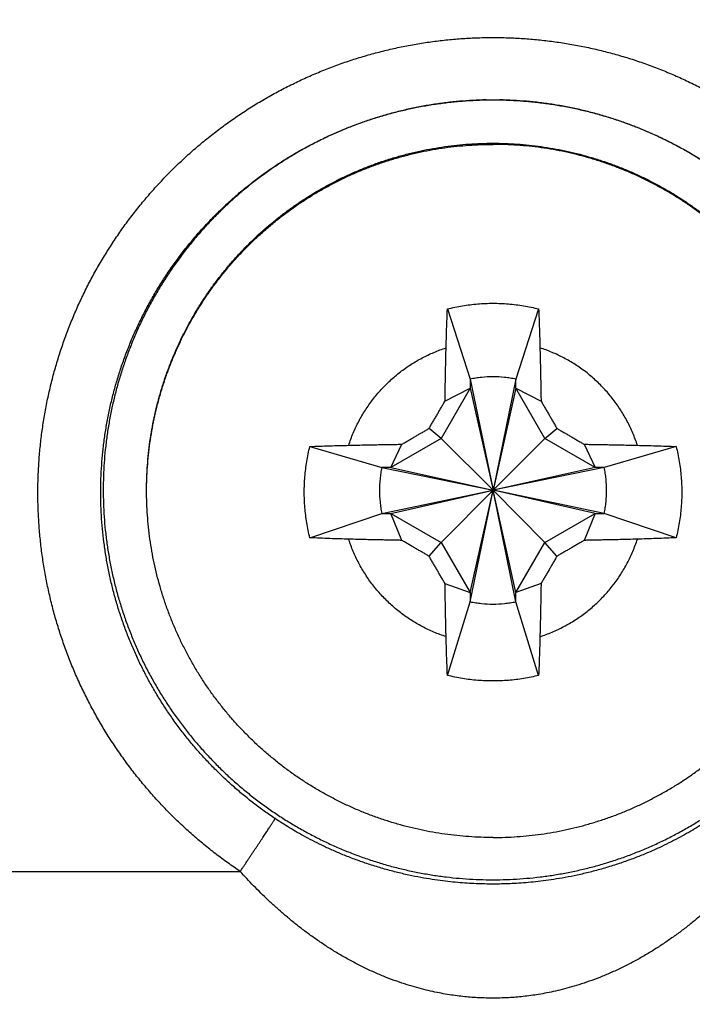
# Model space of a CAD drawing. Header units: inches. Extents: x 0 to 22, y 0 to 17.
# Tile 28 of 85: x 10.771 to 10.985, y 5.298 to 5.611. Entities that reach past the tile are written whole.
import ezdxf

# ---------------------------------------------------------------- set-up
doc = ezdxf.new("R2010")
doc.units = ezdxf.units.IN
doc.header["$LTSCALE"] = 1.21
doc.header["$MEASUREMENT"] = 0
doc.layers.get('0').update_dxf_attribs({"linetype": 'CONTINUOUS'})
doc.layers.add('DIMENSIONS', color=7, linetype='CONTINUOUS')
doc.styles.get("Standard").update_dxf_attribs({"font": 'txt', "width": 0.8})
doc.dimstyles.new('DIMSTYLE_2', dxfattribs={"dimtxt": 0.125, "dimasz": 0.18, "dimexe": 0.18, "dimexo": 0.0625, "dimgap": 0.09, "dimtad": 0, "dimtih": 1, "dimtoh": 1, "dimdec": 3, "dimzin": 4, "dimdsep": 46, "dimtxsty": 'STANDARD', "dimblk": '_FILLED', "dimblk1": '_FILLED', "dimblk2": '_FILLED', "dimcen": 0.09, "dimadec": 0, "dimazin": 0, "dimtp": 0.01, "dimtm": 0.01, "dimtfac": 1, "dimtdec": 3, "dimtofl": 0, "dimtmove": 0, "dimatfit": 3, "dimldrblk": '_FILLED', "dimfxl": 1, "dimtolj": 1, "dimtzin": 4, "dimarcsym": 0})

# ---------------------------------------------------------------- blocks, each defined once
blk = doc.blocks.new('_FILLED')
at = {"color": 0, "linetype": 'BYBLOCK'}
blk.add_solid([(0, 0), (-1, 0.1736), (-1, -0.1736)], dxfattribs=at)
blk = doc.blocks.new('*D11')
at = {"layer": 'DIMENSIONS', "color": 2, "linetype": 'CONTINUOUS'}
for p, q in [((8.7906, 5.86509), (8.7906, 4.15758)), ((12.92682, 4.97008), (12.92682, 4.15758)), ((8.7906, 4.28258), (10.21942, 4.28258)), ((12.92682, 4.28258), (11.76942, 4.28258))]:
    blk.add_line(p, q, dxfattribs=at)
at = {"layer": 'DIMENSIONS', "color": 2, "linetype": 'CONTINUOUS', "xscale": 0.18, "yscale": 0.18, "zscale": 0.18, "rotation": 180}
blk.add_blockref('_FILLED', (8.7906, 4.28258), dxfattribs=at)
at = {"layer": 'DIMENSIONS', "color": 2, "linetype": 'CONTINUOUS', "xscale": 0.18, "yscale": 0.18, "zscale": 0.18}
blk.add_blockref('_FILLED', (12.92682, 4.28258), dxfattribs=at)
at = {"layer": 'DIMENSIONS', "color": 2, "linetype": 'CONTINUOUS', "width": 0.8}
for s, p in [('[', (10.90692, 4.22008)), (']', (11.60692, 4.22008)), ('4.136', (10.28192, 4.22008)), ('105.06', (11.00692, 4.22008))]:
    blk.add_text(s, height=0.125, dxfattribs=at).set_placement(p)

msp = doc.modelspace()

# ---------------------------------------------------------------- linework, layer by layer
at = {"color": 7, "linetype": 'CONTINUOUS'}
for p, q in [((10.90731, 5.51908), (10.91454, 5.49672)), ((10.93634, 5.51908), (10.92911, 5.49672)), ((10.91454, 5.49672), (10.92182, 5.46146)), ((10.91454, 5.49672), (10.91454, 5.49381)), ((10.92911, 5.49672), (10.92182, 5.46146)), ((10.92911, 5.49381), (10.92911, 5.49672)), ((10.91454, 5.49381), (10.90531, 5.47783)), ((10.90654, 5.48974), (10.91454, 5.49381)), ((10.91454, 5.49381), (10.92182, 5.46146)), ((10.92911, 5.49381), (10.92182, 5.46146)), ((10.92911, 5.49381), (10.9371, 5.48974)), ((10.93833, 5.47783), (10.92911, 5.49381)), ((10.90531, 5.47783), (10.90149, 5.48106)), ((10.93833, 5.47783), (10.94216, 5.48106)), ((10.90531, 5.47783), (10.88934, 5.46861)), ((10.90531, 5.47783), (10.92182, 5.46146)), ((10.93833, 5.47783), (10.92182, 5.46146)), ((10.95431, 5.46861), (10.93833, 5.47783)), ((10.86354, 5.47531), (10.88642, 5.46861)), ((10.88934, 5.46861), (10.89282, 5.47601)), ((10.95083, 5.47601), (10.95431, 5.46861)), ((10.98011, 5.47531), (10.95722, 5.46861)), ((10.88934, 5.46861), (10.88642, 5.46861)), ((10.88642, 5.46861), (10.92182, 5.46146)), ((10.88934, 5.46861), (10.92182, 5.46146)), ((10.95431, 5.46861), (10.92182, 5.46146)), ((10.95722, 5.46861), (10.92182, 5.46146)), ((10.95722, 5.46861), (10.95431, 5.46861)), ((10.88642, 5.45404), (10.92182, 5.46146)), ((10.88934, 5.45404), (10.92182, 5.46146)), ((10.90531, 5.44482), (10.92182, 5.46146)), ((10.91454, 5.42593), (10.92182, 5.46146)), ((10.91454, 5.42884), (10.92182, 5.46146)), ((10.95722, 5.45404), (10.92182, 5.46146)), ((10.95431, 5.45404), (10.92182, 5.46146)), ((10.93833, 5.44482), (10.92182, 5.46146)), ((10.92911, 5.42884), (10.92182, 5.46146)), ((10.92911, 5.42593), (10.92182, 5.46146)), ((10.86354, 5.44627), (10.88642, 5.45404)), ((10.88642, 5.45404), (10.88934, 5.45404)), ((10.88934, 5.45404), (10.90531, 5.44482)), ((10.89282, 5.44545), (10.88934, 5.45404)), ((10.93833, 5.44482), (10.95431, 5.45404)), ((10.95431, 5.45404), (10.95083, 5.44545)), ((10.95431, 5.45404), (10.95722, 5.45404)), ((10.98011, 5.44627), (10.95722, 5.45404)), ((10.90149, 5.44039), (10.90531, 5.44482)), ((10.90531, 5.44482), (10.91454, 5.42884)), ((10.92911, 5.42884), (10.93833, 5.44482)), ((10.94216, 5.44039), (10.93833, 5.44482)), ((10.90654, 5.43173), (10.91454, 5.42884)), ((10.9371, 5.43173), (10.92911, 5.42884)), ((10.91454, 5.42884), (10.91454, 5.42593)), ((10.92911, 5.42593), (10.92911, 5.42884)), ((10.90731, 5.4025), (10.91454, 5.42593)), ((10.93634, 5.4025), (10.92911, 5.42593))]:
    msp.add_line(p, q, dxfattribs=at)
at = {"color": 9, "linetype": 'CONTINUOUS'}
msp.add_line((9.74638, 5.34014), (10.84139, 5.34014), dxfattribs=at)
for points, knots in [([(10.84139, 5.34014), (10.84006, 5.34103), (10.83743, 5.34284), (10.83358, 5.3457), (10.82982, 5.34869), (10.82616, 5.3518), (10.82261, 5.35503), (10.81917, 5.35838), (10.81584, 5.36184), (10.81262, 5.3654), (10.80953, 5.36908), (10.80655, 5.37285), (10.80371, 5.37672), (10.801, 5.38068), (10.79841, 5.38473), (10.79597, 5.38886), (10.79366, 5.39307), (10.79149, 5.39736), (10.78947, 5.40171), (10.78759, 5.40613), (10.78586, 5.41061), (10.78428, 5.41514), (10.78285, 5.41973), (10.78157, 5.42436), (10.78045, 5.42903), (10.77948, 5.43373), (10.77867, 5.43846), (10.77801, 5.44322), (10.77752, 5.448), (10.77718, 5.45279), (10.777, 5.45758), (10.77698, 5.46239), (10.77712, 5.46719), (10.77742, 5.47198), (10.77788, 5.47676), (10.77849, 5.48152), (10.77927, 5.48626), (10.7802, 5.49097), (10.78128, 5.49565), (10.78252, 5.50029), (10.78392, 5.50489), (10.78546, 5.50943), (10.78716, 5.51393), (10.789, 5.51836), (10.79099, 5.52273), (10.79312, 5.52703), (10.79539, 5.53126), (10.79781, 5.53541), (10.80036, 5.53948), (10.80304, 5.54347), (10.80585, 5.54736), (10.80879, 5.55116), (10.81186, 5.55485), (10.81504, 5.55845), (10.81835, 5.56193), (10.82176, 5.56531), (10.82529, 5.56856), (10.82892, 5.5717), (10.83266, 5.57472), (10.83649, 5.57762), (10.84042, 5.58038), (10.84444, 5.58301), (10.84854, 5.58551), (10.85272, 5.58787), (10.85698, 5.59009), (10.86131, 5.59217), (10.8657, 5.5941), (10.87016, 5.59589), (10.87467, 5.59753), (10.87924, 5.59902), (10.88385, 5.60035), (10.88851, 5.60153), (10.8932, 5.60256), (10.89792, 5.60343), (10.90267, 5.60414), (10.90744, 5.6047), (10.91222, 5.6051), (10.91702, 5.60534), (10.92182, 5.60542), (10.92662, 5.60534), (10.93142, 5.6051), (10.93621, 5.6047), (10.94098, 5.60414), (10.94573, 5.60343), (10.95045, 5.60256), (10.95514, 5.60153), (10.95979, 5.60035), (10.96441, 5.59902), (10.96897, 5.59753), (10.97349, 5.59589), (10.97794, 5.5941), (10.98234, 5.59217), (10.98667, 5.59009), (10.99093, 5.58787), (10.99511, 5.58551), (10.99921, 5.58301), (11.00189, 5.58126), (11.00321, 5.58036)], [0, 0, 0, 0, 0.0105, 0.021013, 0.031536, 0.042063, 0.052593, 0.063121, 0.073646, 0.084171, 0.094698, 0.105225, 0.115752, 0.126279, 0.136805, 0.147332, 0.157859, 0.168385, 0.178912, 0.189439, 0.199965, 0.210492, 0.221018, 0.231545, 0.242072, 0.252598, 0.263125, 0.273651, 0.284178, 0.294705, 0.305231, 0.315758, 0.326284, 0.336811, 0.347337, 0.357864, 0.36839, 0.378917, 0.389444, 0.39997, 0.410497, 0.421023, 0.43155, 0.442077, 0.452603, 0.46313, 0.473657, 0.484183, 0.49471, 0.505237, 0.515763, 0.52629, 0.536817, 0.547343, 0.55787, 0.568397, 0.578924, 0.589451, 0.599977, 0.610504, 0.621031, 0.631558, 0.642085, 0.652612, 0.663138, 0.673665, 0.684192, 0.694719, 0.705246, 0.715773, 0.7263, 0.736827, 0.747354, 0.757881, 0.768408, 0.778935, 0.789462, 0.799989, 0.810515, 0.821042, 0.831569, 0.842096, 0.852623, 0.86315, 0.873677, 0.884204, 0.894731, 0.905258, 0.915785, 0.926312, 0.936839, 0.947366, 0.957893, 0.968419, 0.978946, 0.989473, 1, 1, 1, 1]), ([(10.87589, 5.47569), (10.8761, 5.47635), (10.87655, 5.47765), (10.87732, 5.47957), (10.87816, 5.48146), (10.87909, 5.48331), (10.8801, 5.48512), (10.88118, 5.48688), (10.88233, 5.4886), (10.88356, 5.49026), (10.88486, 5.49188), (10.88623, 5.49343), (10.88766, 5.49492), (10.88915, 5.49636), (10.89071, 5.49772), (10.89232, 5.49902), (10.89398, 5.50025), (10.8957, 5.5014), (10.89746, 5.50249), (10.89927, 5.50349), (10.90112, 5.50442), (10.90301, 5.50526), (10.90493, 5.50603), (10.90624, 5.50648), (10.90689, 5.50669)], [0, 0, 0, 0, 0.045454, 0.090908, 0.136362, 0.181816, 0.22727, 0.272724, 0.318178, 0.363633, 0.409087, 0.454541, 0.499996, 0.54545, 0.590905, 0.63636, 0.681815, 0.727269, 0.772724, 0.818179, 0.863634, 0.90909, 0.954545, 1, 1, 1, 1]), ([(10.96776, 5.47569), (10.96755, 5.47635), (10.96709, 5.47765), (10.96633, 5.47957), (10.96548, 5.48146), (10.96455, 5.48331), (10.96355, 5.48512), (10.96247, 5.48688), (10.96131, 5.4886), (10.96008, 5.49026), (10.95879, 5.49188), (10.95742, 5.49343), (10.95599, 5.49492), (10.95449, 5.49636), (10.95294, 5.49772), (10.95133, 5.49902), (10.94966, 5.50025), (10.94795, 5.5014), (10.94618, 5.50249), (10.94437, 5.50349), (10.94252, 5.50442), (10.94064, 5.50526), (10.93871, 5.50603), (10.93741, 5.50648), (10.93675, 5.50669)], [0, 0, 0, 0, 0.045454, 0.090908, 0.136362, 0.181816, 0.22727, 0.272724, 0.318178, 0.363633, 0.409087, 0.454541, 0.499996, 0.54545, 0.590905, 0.63636, 0.681815, 0.727269, 0.772724, 0.818179, 0.863634, 0.90909, 0.954545, 1, 1, 1, 1]), ([(10.85249, 5.35694), (10.85132, 5.35773), (10.849, 5.35933), (10.84561, 5.36185), (10.84231, 5.36449), (10.8391, 5.36724), (10.83598, 5.37009), (10.83296, 5.37305), (10.83004, 5.37611), (10.82723, 5.37926), (10.82452, 5.38251), (10.82193, 5.38585), (10.81945, 5.38927), (10.81709, 5.39278), (10.81485, 5.39637), (10.81273, 5.40002), (10.81074, 5.40375), (10.80887, 5.40754), (10.80714, 5.4114), (10.80553, 5.41531), (10.80406, 5.41927), (10.80272, 5.42328), (10.80152, 5.42734), (10.80046, 5.43143), (10.79954, 5.43555), (10.79876, 5.43971), (10.79812, 5.44388), (10.79762, 5.44808), (10.79726, 5.45229), (10.79704, 5.45652), (10.797, 5.45933), (10.797, 5.46074)], [0, 0, 0, 0, 0.034483, 0.068967, 0.10345, 0.137933, 0.172416, 0.206899, 0.241382, 0.275865, 0.310348, 0.344831, 0.379314, 0.413797, 0.448279, 0.482762, 0.517245, 0.551728, 0.58621, 0.620693, 0.655175, 0.689658, 0.72414, 0.758623, 0.793106, 0.827588, 0.86207, 0.896553, 0.931035, 0.965518, 1, 1, 1, 1]), ([(10.90689, 5.41482), (10.90624, 5.41504), (10.90493, 5.41549), (10.90301, 5.41626), (10.90112, 5.4171), (10.89927, 5.41803), (10.89746, 5.41903), (10.8957, 5.42012), (10.89398, 5.42127), (10.89232, 5.4225), (10.89071, 5.4238), (10.88915, 5.42516), (10.88766, 5.4266), (10.88623, 5.42809), (10.88486, 5.42964), (10.88356, 5.43125), (10.88233, 5.43292), (10.88118, 5.43464), (10.8801, 5.4364), (10.87909, 5.43821), (10.87816, 5.44006), (10.87732, 5.44195), (10.87655, 5.44387), (10.8761, 5.44517), (10.87589, 5.44583)], [0, 0, 0, 0, 0.045455, 0.09091, 0.136366, 0.181821, 0.227276, 0.272731, 0.318185, 0.36364, 0.409095, 0.45455, 0.500004, 0.545459, 0.590913, 0.636367, 0.681822, 0.727276, 0.77273, 0.818184, 0.863638, 0.909092, 0.954546, 1, 1, 1, 1]), ([(10.93675, 5.41482), (10.93741, 5.41504), (10.93871, 5.41549), (10.94064, 5.41626), (10.94252, 5.4171), (10.94437, 5.41803), (10.94618, 5.41903), (10.94795, 5.42012), (10.94966, 5.42127), (10.95133, 5.4225), (10.95294, 5.4238), (10.95449, 5.42516), (10.95599, 5.4266), (10.95742, 5.42809), (10.95879, 5.42964), (10.96008, 5.43125), (10.96131, 5.43292), (10.96247, 5.43464), (10.96355, 5.4364), (10.96455, 5.43821), (10.96548, 5.44006), (10.96633, 5.44195), (10.96709, 5.44387), (10.96755, 5.44517), (10.96776, 5.44583)], [0, 0, 0, 0, 0.045455, 0.09091, 0.136366, 0.181821, 0.227276, 0.272731, 0.318185, 0.36364, 0.409095, 0.45455, 0.500004, 0.545459, 0.590913, 0.636367, 0.681822, 0.727276, 0.77273, 0.818184, 0.863638, 0.909092, 0.954546, 1, 1, 1, 1]), ([(10.84139, 5.34014), (10.84158, 5.34044), (10.84198, 5.34103), (10.84258, 5.34193), (10.84317, 5.34281), (10.84376, 5.3437), (10.84434, 5.34457), (10.84491, 5.34542), (10.84547, 5.34627), (10.84602, 5.34709), (10.84656, 5.3479), (10.84708, 5.34869), (10.84758, 5.34945), (10.84807, 5.35018), (10.84854, 5.35089), (10.84898, 5.35156), (10.84941, 5.3522), (10.84981, 5.35281), (10.85019, 5.35338), (10.85054, 5.35392), (10.85086, 5.35441), (10.85116, 5.35486), (10.85143, 5.35527), (10.85167, 5.35564), (10.85188, 5.35596), (10.85206, 5.35624), (10.85221, 5.35647), (10.85232, 5.35666), (10.85241, 5.3568), (10.85246, 5.35689), (10.85249, 5.35693), (10.85249, 5.35694)], [0, 0, 0, 0, 0.053457, 0.10678, 0.159814, 0.212406, 0.264402, 0.315654, 0.366011, 0.415329, 0.463463, 0.510275, 0.555629, 0.599393, 0.64144, 0.681648, 0.719901, 0.756087, 0.790102, 0.821845, 0.851226, 0.878159, 0.902565, 0.924373, 0.943521, 0.959953, 0.973621, 0.984486, 0.992516, 0.997691, 1, 1, 1, 1]), ([(10.99115, 5.35694), (10.99042, 5.35646), (10.98892, 5.35547), (10.98657, 5.35401), (10.98406, 5.35254), (10.98138, 5.35105), (10.97852, 5.34954), (10.97545, 5.34804), (10.97216, 5.34654), (10.96864, 5.34507), (10.96489, 5.34364), (10.96094, 5.34228), (10.95686, 5.34103), (10.95274, 5.33992), (10.94871, 5.33898), (10.94487, 5.33821), (10.94125, 5.3376), (10.93784, 5.33713), (10.93462, 5.33676), (10.93157, 5.3365), (10.92866, 5.33631), (10.92588, 5.33619), (10.92317, 5.33613), (10.92049, 5.33613), (10.91778, 5.33619), (10.91498, 5.33631), (10.91206, 5.3365), (10.909, 5.33677), (10.90579, 5.33713), (10.90239, 5.33761), (10.89877, 5.33821), (10.89493, 5.33898), (10.8909, 5.33992), (10.88679, 5.34103), (10.8827, 5.34228), (10.87876, 5.34364), (10.87501, 5.34507), (10.87149, 5.34654), (10.8682, 5.34804), (10.86513, 5.34954), (10.86226, 5.35105), (10.85958, 5.35254), (10.85708, 5.35401), (10.85473, 5.35547), (10.85322, 5.35646), (10.85249, 5.35694)], [0, 0, 0, 0, 0.017934, 0.036733, 0.056494, 0.077318, 0.099309, 0.122569, 0.147169, 0.173148, 0.200497, 0.229026, 0.2584, 0.287742, 0.316099, 0.342903, 0.367813, 0.39108, 0.413082, 0.433953, 0.453731, 0.472585, 0.490883, 0.509013, 0.527359, 0.546295, 0.566155, 0.587059, 0.609042, 0.632274, 0.657159, 0.683937, 0.712267, 0.741598, 0.77097, 0.799497, 0.826845, 0.852826, 0.877432, 0.900698, 0.922694, 0.943519, 0.963278, 0.982073, 1, 1, 1, 1]), ([(11.00226, 5.34014), (11.00157, 5.33937), (11.00017, 5.33784), (10.99799, 5.33555), (10.99571, 5.33326), (10.99334, 5.33097), (10.99086, 5.32868), (10.98827, 5.32641), (10.98558, 5.32417), (10.98277, 5.32195), (10.97985, 5.31976), (10.97681, 5.31763), (10.97365, 5.31556), (10.97038, 5.31357), (10.96702, 5.31168), (10.9636, 5.3099), (10.96014, 5.30827), (10.9567, 5.30679), (10.95331, 5.30549), (10.95003, 5.30436), (10.94688, 5.3034), (10.94389, 5.30259), (10.94104, 5.30192), (10.93833, 5.30137), (10.93574, 5.30093), (10.93326, 5.30058), (10.93086, 5.3003), (10.92854, 5.30009), (10.92627, 5.29995), (10.92404, 5.29987), (10.92182, 5.29984), (10.91961, 5.29987), (10.91737, 5.29995), (10.9151, 5.30009), (10.91278, 5.3003), (10.91038, 5.30058), (10.9079, 5.30093), (10.90531, 5.30137), (10.9026, 5.30192), (10.89976, 5.30259), (10.89676, 5.3034), (10.89362, 5.30436), (10.89033, 5.30549), (10.88695, 5.30679), (10.88351, 5.30827), (10.88005, 5.3099), (10.87663, 5.31167), (10.87327, 5.31357), (10.87, 5.31556), (10.86684, 5.31763), (10.8638, 5.31976), (10.86088, 5.32194), (10.85807, 5.32416), (10.85538, 5.32641), (10.85279, 5.32868), (10.85031, 5.33097), (10.84794, 5.33326), (10.84566, 5.33555), (10.84348, 5.33784), (10.84207, 5.33937), (10.84139, 5.34014)], [0, 0, 0, 0, 0.016643, 0.03368, 0.051101, 0.0689, 0.087072, 0.105618, 0.12454, 0.143836, 0.163505, 0.183543, 0.203939, 0.224607, 0.245438, 0.266311, 0.287006, 0.307276, 0.326898, 0.345682, 0.363441, 0.380133, 0.395862, 0.410736, 0.424863, 0.438351, 0.451309, 0.463848, 0.476071, 0.488084, 0.499993, 0.511905, 0.523926, 0.53616, 0.548708, 0.561674, 0.575168, 0.589296, 0.604163, 0.619881, 0.636567, 0.654327, 0.673107, 0.692721, 0.712981, 0.733667, 0.754533, 0.775361, 0.796027, 0.816424, 0.836464, 0.856135, 0.875433, 0.894355, 0.912901, 0.931075, 0.948875, 0.966301, 0.983345, 1, 1, 1, 1])]:
    msp.add_open_spline(points, degree=3, knots=knots, dxfattribs=at)
at = {"color": 7, "linetype": 'CONTINUOUS'}
for points, knots in [([(10.797, 5.46074), (10.797, 5.46218), (10.79705, 5.46505), (10.79727, 5.46936), (10.79764, 5.47365), (10.79816, 5.47793), (10.79883, 5.48219), (10.79964, 5.48642), (10.8006, 5.49062), (10.8017, 5.49479), (10.80295, 5.49891), (10.80434, 5.50299), (10.80587, 5.50702), (10.80753, 5.511), (10.80934, 5.51491), (10.81127, 5.51876), (10.81334, 5.52254), (10.81554, 5.52625), (10.81786, 5.52988), (10.82031, 5.53343), (10.82288, 5.53689), (10.82557, 5.54026), (10.82837, 5.54353), (10.83128, 5.54671), (10.8343, 5.54978), (10.83743, 5.55275), (10.84066, 5.55561), (10.84398, 5.55835), (10.84739, 5.56098), (10.8509, 5.56349), (10.85449, 5.56588), (10.85816, 5.56814), (10.8619, 5.57027), (10.86572, 5.57227), (10.8696, 5.57414), (10.87355, 5.57588), (10.87755, 5.57748), (10.88161, 5.57893), (10.88571, 5.58025), (10.88986, 5.58143), (10.89404, 5.58246), (10.89826, 5.58335), (10.9025, 5.58409), (10.90677, 5.58468), (10.91106, 5.58512), (10.91536, 5.58542), (10.91967, 5.58557), (10.92398, 5.58557), (10.92829, 5.58542), (10.93259, 5.58512), (10.93687, 5.58468), (10.94114, 5.58409), (10.94539, 5.58335), (10.9496, 5.58246), (10.95379, 5.58143), (10.95794, 5.58025), (10.96204, 5.57893), (10.9661, 5.57748), (10.9701, 5.57588), (10.97404, 5.57414), (10.97793, 5.57227), (10.98174, 5.57027), (10.98549, 5.56814), (10.98916, 5.56588), (10.99275, 5.56349), (10.99625, 5.56098), (10.99967, 5.55835), (11.00299, 5.55561), (11.00622, 5.55275), (11.00934, 5.54978), (11.01236, 5.54671), (11.01528, 5.54353), (11.01808, 5.54026), (11.02076, 5.53689), (11.02333, 5.53343), (11.02578, 5.52988), (11.02811, 5.52625), (11.03031, 5.52254), (11.03237, 5.51876), (11.03431, 5.51491), (11.03611, 5.511), (11.03778, 5.50702), (11.03931, 5.50299), (11.0407, 5.49891), (11.04194, 5.49479), (11.04305, 5.49062), (11.04401, 5.48642), (11.04482, 5.48219), (11.04549, 5.47793), (11.04601, 5.47365), (11.04638, 5.46936), (11.0466, 5.46505), (11.04665, 5.46218), (11.04665, 5.46074)], [0, 0, 0, 0, 0.010989, 0.021978, 0.032966, 0.043955, 0.054944, 0.065933, 0.076922, 0.08791, 0.098899, 0.109888, 0.120877, 0.131866, 0.142855, 0.153844, 0.164833, 0.175821, 0.18681, 0.197799, 0.208788, 0.219777, 0.230766, 0.241755, 0.252744, 0.263733, 0.274722, 0.285711, 0.2967, 0.307689, 0.318679, 0.329668, 0.340657, 0.351646, 0.362635, 0.373624, 0.384613, 0.395603, 0.406592, 0.417581, 0.42857, 0.439559, 0.450549, 0.461538, 0.472527, 0.483516, 0.494505, 0.505495, 0.516484, 0.527473, 0.538462, 0.549451, 0.560441, 0.57143, 0.582419, 0.593408, 0.604397, 0.615387, 0.626376, 0.637365, 0.648354, 0.659343, 0.670332, 0.681321, 0.692311, 0.7033, 0.714289, 0.725278, 0.736267, 0.747256, 0.758245, 0.769234, 0.780223, 0.791212, 0.802201, 0.81319, 0.824179, 0.835167, 0.846156, 0.857145, 0.868134, 0.879123, 0.890112, 0.901101, 0.91209, 0.923078, 0.934067, 0.945056, 0.956045, 0.967034, 0.978022, 0.989011, 1, 1, 1, 1]), ([(10.91968, 5.58555), (10.91825, 5.58552), (10.9154, 5.58542), (10.91113, 5.58513), (10.90687, 5.58468), (10.90263, 5.5841), (10.89841, 5.58336), (10.89422, 5.58248), (10.89006, 5.58145), (10.88594, 5.58029), (10.88186, 5.57898), (10.87783, 5.57753), (10.87385, 5.57594), (10.86993, 5.57422), (10.86607, 5.57236), (10.86228, 5.57037), (10.85856, 5.56825), (10.85491, 5.566), (10.85135, 5.56363), (10.84786, 5.56114), (10.84447, 5.55852), (10.84117, 5.5558), (10.83796, 5.55296), (10.83486, 5.55001), (10.83185, 5.54695), (10.82896, 5.5438), (10.82617, 5.54054), (10.8235, 5.53719), (10.82095, 5.53376), (10.81852, 5.53023), (10.81621, 5.52662), (10.81402, 5.52294), (10.81197, 5.51918), (10.81004, 5.51536), (10.80825, 5.51147), (10.8066, 5.50752), (10.80508, 5.50351), (10.8037, 5.49946), (10.80246, 5.49536), (10.80136, 5.49122), (10.80041, 5.48704), (10.7996, 5.48284), (10.79894, 5.47861), (10.79842, 5.47435), (10.79805, 5.47009), (10.79783, 5.46581), (10.79778, 5.46296), (10.79778, 5.46153)], [0, 0, 0, 0, 0.022204, 0.044427, 0.066653, 0.088872, 0.111097, 0.133322, 0.155541, 0.177767, 0.19999, 0.22221, 0.244436, 0.266656, 0.288879, 0.311105, 0.333324, 0.355549, 0.377774, 0.399992, 0.422218, 0.444442, 0.466661, 0.488887, 0.511108, 0.533329, 0.555555, 0.577774, 0.599998, 0.622223, 0.644441, 0.666666, 0.688889, 0.711108, 0.733334, 0.755555, 0.777776, 0.800002, 0.822221, 0.844444, 0.866669, 0.888887, 0.911112, 0.933335, 0.955554, 0.977779, 1, 1, 1, 1]), ([(11.04586, 5.46153), (11.04586, 5.46296), (11.04581, 5.46581), (11.04559, 5.47009), (11.04522, 5.47435), (11.04471, 5.47861), (11.04404, 5.48284), (11.04324, 5.48704), (11.04228, 5.49122), (11.04119, 5.49536), (11.03995, 5.49946), (11.03857, 5.50351), (11.03705, 5.50752), (11.03539, 5.51147), (11.0336, 5.51536), (11.03168, 5.51918), (11.02962, 5.52294), (11.02744, 5.52662), (11.02513, 5.53023), (11.02269, 5.53376), (11.02014, 5.53719), (11.01747, 5.54054), (11.01469, 5.5438), (11.01179, 5.54695), (11.00879, 5.55001), (11.00568, 5.55296), (11.00248, 5.5558), (10.99918, 5.55852), (10.99578, 5.56114), (10.9923, 5.56363), (10.98873, 5.566), (10.98509, 5.56825), (10.98137, 5.57037), (10.97757, 5.57236), (10.97371, 5.57422), (10.96979, 5.57594), (10.96582, 5.57753), (10.96179, 5.57898), (10.95771, 5.58029), (10.95359, 5.58145), (10.94943, 5.58248), (10.94524, 5.58336), (10.94102, 5.5841), (10.93678, 5.58468), (10.93252, 5.58513), (10.92825, 5.58542), (10.92539, 5.58552), (10.92397, 5.58555)], [0, 0, 0, 0, 0.022221, 0.044446, 0.066665, 0.088888, 0.111113, 0.133331, 0.155556, 0.177779, 0.199998, 0.222224, 0.244445, 0.266666, 0.288892, 0.311111, 0.333334, 0.355559, 0.377777, 0.400002, 0.422226, 0.444445, 0.466671, 0.488892, 0.511113, 0.533339, 0.555558, 0.577782, 0.600008, 0.622226, 0.644451, 0.666676, 0.688895, 0.711121, 0.733344, 0.755564, 0.77779, 0.80001, 0.822233, 0.844459, 0.866678, 0.888903, 0.911128, 0.933347, 0.955573, 0.977796, 1, 1, 1, 1]), ([(10.81159, 5.46153), (10.81159, 5.46281), (10.81163, 5.46538), (10.81183, 5.46922), (10.81217, 5.47305), (10.81264, 5.47687), (10.81324, 5.48067), (10.81397, 5.48445), (10.81484, 5.4882), (10.81584, 5.49192), (10.81696, 5.4956), (10.81821, 5.49924), (10.81959, 5.50283), (10.8211, 5.50637), (10.82272, 5.50986), (10.82447, 5.51329), (10.82634, 5.51666), (10.82832, 5.51996), (10.83041, 5.52318), (10.83262, 5.52634), (10.83494, 5.52941), (10.83736, 5.5324), (10.83988, 5.5353), (10.84251, 5.53812), (10.84523, 5.54084), (10.84805, 5.54346), (10.85095, 5.54599), (10.85394, 5.54841), (10.85701, 5.55073), (10.86017, 5.55293), (10.86339, 5.55503), (10.86669, 5.55701), (10.87006, 5.55888), (10.87349, 5.56063), (10.87698, 5.56225), (10.88052, 5.56376), (10.88411, 5.56513), (10.88775, 5.56639), (10.89143, 5.56751), (10.89515, 5.56851), (10.8989, 5.56937), (10.90268, 5.57011), (10.90648, 5.57071), (10.9103, 5.57118), (10.91413, 5.57152), (10.91797, 5.57172), (10.92054, 5.57176), (10.92182, 5.57176)], [0, 0, 0, 0, 0.022222, 0.044444, 0.066665, 0.088887, 0.111109, 0.133331, 0.155553, 0.177775, 0.199996, 0.222218, 0.24444, 0.266662, 0.288884, 0.311106, 0.333328, 0.35555, 0.377772, 0.399994, 0.422216, 0.444438, 0.466661, 0.488883, 0.511105, 0.533327, 0.55555, 0.577772, 0.599994, 0.622217, 0.644439, 0.666661, 0.688884, 0.711106, 0.733329, 0.755551, 0.777774, 0.799996, 0.822219, 0.844442, 0.866664, 0.888887, 0.911109, 0.933332, 0.955555, 0.977777, 1, 1, 1, 1]), ([(10.92182, 5.57176), (10.92311, 5.57176), (10.92567, 5.57172), (10.92951, 5.57152), (10.93335, 5.57118), (10.93717, 5.57071), (10.94097, 5.57011), (10.94475, 5.56937), (10.9485, 5.56851), (10.95221, 5.56751), (10.95589, 5.56639), (10.95953, 5.56513), (10.96313, 5.56376), (10.96667, 5.56225), (10.97016, 5.56063), (10.97359, 5.55888), (10.97695, 5.55701), (10.98025, 5.55503), (10.98348, 5.55293), (10.98663, 5.55073), (10.9897, 5.54841), (10.9927, 5.54599), (10.9956, 5.54346), (10.99841, 5.54084), (11.00114, 5.53812), (11.00376, 5.5353), (11.00629, 5.5324), (11.00871, 5.52941), (11.01102, 5.52634), (11.01323, 5.52318), (11.01533, 5.51996), (11.01731, 5.51666), (11.01918, 5.51329), (11.02092, 5.50986), (11.02255, 5.50637), (11.02405, 5.50283), (11.02543, 5.49924), (11.02668, 5.4956), (11.02781, 5.49192), (11.02881, 5.4882), (11.02967, 5.48445), (11.03041, 5.48067), (11.03101, 5.47687), (11.03148, 5.47305), (11.03181, 5.46922), (11.03201, 5.46538), (11.03206, 5.46281), (11.03206, 5.46153)], [0, 0, 0, 0, 0.022223, 0.044445, 0.066668, 0.088891, 0.111113, 0.133336, 0.155558, 0.177781, 0.200004, 0.222226, 0.244449, 0.266671, 0.288894, 0.311116, 0.333339, 0.355561, 0.377783, 0.400006, 0.422228, 0.44445, 0.466673, 0.488895, 0.511117, 0.533339, 0.555562, 0.577784, 0.600006, 0.622228, 0.64445, 0.666672, 0.688894, 0.711116, 0.733338, 0.75556, 0.777782, 0.800004, 0.822225, 0.844447, 0.866669, 0.888891, 0.911113, 0.933335, 0.955556, 0.977778, 1, 1, 1, 1]), ([(10.81159, 5.46118), (10.81159, 5.46246), (10.81163, 5.46502), (10.81183, 5.46887), (10.81217, 5.4727), (10.81264, 5.47652), (10.81324, 5.48032), (10.81397, 5.4841), (10.81484, 5.48785), (10.81584, 5.49157), (10.81696, 5.49525), (10.81821, 5.49889), (10.81959, 5.50248), (10.8211, 5.50602), (10.82272, 5.50951), (10.82447, 5.51294), (10.82634, 5.5163), (10.82832, 5.5196), (10.83041, 5.52283), (10.83262, 5.52598), (10.83494, 5.52906), (10.83736, 5.53205), (10.83988, 5.53495), (10.84251, 5.53777), (10.84523, 5.54049), (10.84805, 5.54311), (10.85095, 5.54564), (10.85394, 5.54806), (10.85701, 5.55037), (10.86017, 5.55258), (10.86339, 5.55468), (10.86669, 5.55666), (10.87006, 5.55853), (10.87349, 5.56027), (10.87698, 5.5619), (10.88052, 5.5634), (10.88411, 5.56478), (10.88775, 5.56604), (10.89143, 5.56716), (10.89515, 5.56816), (10.8989, 5.56902), (10.90268, 5.56976), (10.90648, 5.57036), (10.9103, 5.57083), (10.91413, 5.57116), (10.91797, 5.57136), (10.92054, 5.57141), (10.92182, 5.57141)], [0, 0, 0, 0, 0.022223, 0.044442, 0.066667, 0.088886, 0.111109, 0.133331, 0.155552, 0.177776, 0.199995, 0.222219, 0.24444, 0.266662, 0.288886, 0.311105, 0.333329, 0.355549, 0.377772, 0.399995, 0.422215, 0.44444, 0.466659, 0.488883, 0.511106, 0.533326, 0.555551, 0.57777, 0.599995, 0.622216, 0.644438, 0.666663, 0.688882, 0.711107, 0.733328, 0.755551, 0.777775, 0.799995, 0.82222, 0.84444, 0.866664, 0.888888, 0.911108, 0.933334, 0.955553, 0.977778, 1, 1, 1, 1]), ([(11.03206, 5.46118), (11.03206, 5.46246), (11.03201, 5.46502), (11.03181, 5.46887), (11.03148, 5.4727), (11.03101, 5.47652), (11.03041, 5.48032), (11.02967, 5.4841), (11.02881, 5.48785), (11.02781, 5.49157), (11.02668, 5.49525), (11.02543, 5.49889), (11.02405, 5.50248), (11.02255, 5.50602), (11.02092, 5.50951), (11.01918, 5.51294), (11.01731, 5.5163), (11.01533, 5.5196), (11.01323, 5.52283), (11.01102, 5.52598), (11.00871, 5.52906), (11.00629, 5.53205), (11.00376, 5.53495), (11.00114, 5.53777), (10.99841, 5.54049), (10.9956, 5.54311), (10.9927, 5.54564), (10.9897, 5.54806), (10.98663, 5.55037), (10.98348, 5.55258), (10.98025, 5.55468), (10.97695, 5.55666), (10.97359, 5.55853), (10.97016, 5.56027), (10.96667, 5.5619), (10.96313, 5.5634), (10.95953, 5.56478), (10.95589, 5.56604), (10.95221, 5.56716), (10.9485, 5.56816), (10.94475, 5.56902), (10.94097, 5.56976), (10.93717, 5.57036), (10.93335, 5.57083), (10.92951, 5.57116), (10.92567, 5.57136), (10.92311, 5.57141), (10.92182, 5.57141)], [0, 0, 0, 0, 0.022223, 0.044442, 0.066667, 0.088886, 0.111109, 0.133331, 0.155552, 0.177776, 0.199995, 0.222219, 0.24444, 0.266662, 0.288886, 0.311105, 0.333329, 0.355549, 0.377772, 0.399995, 0.422215, 0.44444, 0.466659, 0.488883, 0.511106, 0.533326, 0.555551, 0.57777, 0.599995, 0.622216, 0.644438, 0.666663, 0.688882, 0.711107, 0.733328, 0.755551, 0.777775, 0.799995, 0.82222, 0.84444, 0.866664, 0.888888, 0.911108, 0.933334, 0.955553, 0.977778, 1, 1, 1, 1]), ([(10.90689, 5.50669), (10.90692, 5.50764), (10.90697, 5.50963), (10.90706, 5.51269), (10.90718, 5.51587), (10.90726, 5.51801), (10.90731, 5.51908)], [0, 0, 0, 0, 0.230015, 0.480996, 0.741404, 1, 1, 1, 1]), ([(10.90731, 5.51908), (10.9081, 5.51927), (10.90969, 5.51963), (10.91209, 5.52008), (10.91451, 5.52043), (10.91694, 5.52067), (10.91938, 5.52082), (10.92101, 5.52086), (10.92182, 5.52086)], [0, 0, 0, 0, 0.166666, 0.333333, 0.499999, 0.666666, 0.833333, 1, 1, 1, 1]), ([(10.92182, 5.52086), (10.92264, 5.52086), (10.92427, 5.52082), (10.92671, 5.52067), (10.92914, 5.52043), (10.93156, 5.52008), (10.93396, 5.51963), (10.93555, 5.51927), (10.93634, 5.51908)], [0, 0, 0, 0, 0.166667, 0.333334, 0.500001, 0.666667, 0.833334, 1, 1, 1, 1]), ([(10.93634, 5.51908), (10.93638, 5.51804), (10.93647, 5.51593), (10.93658, 5.51278), (10.93667, 5.50969), (10.93673, 5.50767), (10.93675, 5.50669)], [0, 0, 0, 0, 0.251871, 0.51044, 0.763881, 1, 1, 1, 1]), ([(10.90654, 5.48974), (10.90655, 5.49026), (10.90657, 5.49133), (10.9066, 5.493), (10.90663, 5.4948), (10.90667, 5.49675), (10.90671, 5.49889), (10.90676, 5.50125), (10.90682, 5.50387), (10.90687, 5.50572), (10.90689, 5.50669)], [0, 0, 0, 0, 0.091951, 0.189838, 0.295279, 0.409885, 0.535248, 0.673378, 0.827265, 1, 1, 1, 1]), ([(10.93675, 5.50669), (10.93678, 5.50572), (10.93682, 5.50387), (10.93688, 5.50125), (10.93694, 5.49889), (10.93698, 5.49675), (10.93702, 5.4948), (10.93705, 5.493), (10.93708, 5.49133), (10.9371, 5.49026), (10.9371, 5.48974)], [0, 0, 0, 0, 0.172735, 0.326622, 0.464752, 0.590115, 0.704721, 0.810162, 0.908049, 1, 1, 1, 1]), ([(10.92911, 5.49672), (10.92851, 5.49685), (10.9273, 5.49706), (10.92488, 5.49737), (10.92182, 5.49753), (10.91877, 5.49737), (10.91634, 5.49706), (10.91514, 5.49685), (10.91454, 5.49672)], [0, 0, 0, 0, 0.12502, 0.250041, 0.5, 0.749959, 0.87498, 1, 1, 1, 1]), ([(10.90149, 5.48106), (10.9017, 5.48142), (10.90211, 5.48215), (10.90274, 5.48322), (10.90337, 5.4843), (10.904, 5.48538), (10.90463, 5.48646), (10.90526, 5.48754), (10.9059, 5.48864), (10.90633, 5.48937), (10.90654, 5.48974)], [0, 0, 0, 0, 0.124727, 0.249035, 0.373142, 0.497275, 0.621677, 0.74669, 0.872675, 1, 1, 1, 1]), ([(10.9371, 5.48974), (10.93732, 5.48937), (10.93775, 5.48864), (10.93839, 5.48754), (10.93902, 5.48646), (10.93965, 5.48538), (10.94028, 5.4843), (10.9409, 5.48322), (10.94153, 5.48215), (10.94195, 5.48142), (10.94216, 5.48106)], [0, 0, 0, 0, 0.127331, 0.253321, 0.378336, 0.502738, 0.62687, 0.750974, 0.875278, 1, 1, 1, 1]), ([(10.89282, 5.47601), (10.89319, 5.47623), (10.89392, 5.47666), (10.89501, 5.47729), (10.89609, 5.47793), (10.89717, 5.47856), (10.89825, 5.47918), (10.89933, 5.47981), (10.90041, 5.48044), (10.90113, 5.48085), (10.90149, 5.48106)], [0, 0, 0, 0, 0.1273, 0.253268, 0.378271, 0.502668, 0.626805, 0.750923, 0.875248, 1, 1, 1, 1]), ([(10.94216, 5.48106), (10.94252, 5.48085), (10.94324, 5.48044), (10.94432, 5.47981), (10.9454, 5.47918), (10.94647, 5.47856), (10.94755, 5.47793), (10.94864, 5.47729), (10.94973, 5.47666), (10.95046, 5.47623), (10.95083, 5.47601)], [0, 0, 0, 0, 0.124757, 0.249087, 0.373207, 0.497345, 0.621742, 0.746743, 0.872706, 1, 1, 1, 1]), ([(10.86354, 5.44627), (10.86334, 5.44707), (10.86298, 5.44865), (10.86253, 5.45106), (10.86219, 5.45348), (10.86194, 5.45591), (10.86179, 5.45835), (10.86174, 5.46079), (10.86179, 5.46323), (10.86194, 5.46567), (10.86219, 5.4681), (10.86253, 5.47052), (10.86298, 5.47293), (10.86334, 5.47452), (10.86354, 5.47531)], [0, 0, 0, 0, 0.083333, 0.166667, 0.25, 0.333333, 0.416667, 0.5, 0.583333, 0.666667, 0.75, 0.833333, 0.916667, 1, 1, 1, 1]), ([(10.86354, 5.47531), (10.86457, 5.47535), (10.86667, 5.47542), (10.86982, 5.47553), (10.8729, 5.47562), (10.87491, 5.47567), (10.87589, 5.47569)], [0, 0, 0, 0, 0.251746, 0.510276, 0.763764, 1, 1, 1, 1]), ([(10.87589, 5.47569), (10.87686, 5.47571), (10.8787, 5.47576), (10.88133, 5.47581), (10.88368, 5.47586), (10.88582, 5.4759), (10.88777, 5.47593), (10.88956, 5.47596), (10.89123, 5.47599), (10.8923, 5.47601), (10.89282, 5.47601)], [0, 0, 0, 0, 0.172682, 0.326541, 0.464661, 0.590026, 0.704645, 0.810106, 0.908019, 1, 1, 1, 1]), ([(10.95083, 5.47601), (10.95135, 5.47601), (10.95242, 5.47599), (10.95408, 5.47596), (10.95588, 5.47593), (10.95783, 5.4759), (10.95996, 5.47586), (10.96232, 5.47581), (10.96494, 5.47576), (10.96679, 5.47571), (10.96776, 5.47569)], [0, 0, 0, 0, 0.091981, 0.189894, 0.295355, 0.409974, 0.535339, 0.673459, 0.827318, 1, 1, 1, 1]), ([(10.96776, 5.47569), (10.96871, 5.47567), (10.97069, 5.47562), (10.97374, 5.47553), (10.97691, 5.47543), (10.97905, 5.47535), (10.98011, 5.47531)], [0, 0, 0, 0, 0.230129, 0.481159, 0.741531, 1, 1, 1, 1]), ([(10.98011, 5.47531), (10.98031, 5.47452), (10.98067, 5.47293), (10.98111, 5.47052), (10.98146, 5.4681), (10.98171, 5.46567), (10.98186, 5.46323), (10.98191, 5.46079), (10.98186, 5.45835), (10.98171, 5.45591), (10.98146, 5.45348), (10.98111, 5.45106), (10.98067, 5.44865), (10.98031, 5.44707), (10.98011, 5.44627)], [0, 0, 0, 0, 0.083333, 0.166667, 0.25, 0.333333, 0.416667, 0.5, 0.583333, 0.666667, 0.75, 0.833333, 0.916667, 1, 1, 1, 1]), ([(10.88642, 5.46861), (10.8863, 5.46801), (10.88608, 5.46681), (10.88577, 5.46438), (10.88562, 5.46133), (10.88577, 5.45827), (10.88608, 5.45584), (10.8863, 5.45464), (10.88642, 5.45404)], [0, 0, 0, 0, 0.12502, 0.250041, 0.5, 0.749959, 0.87498, 1, 1, 1, 1]), ([(10.95722, 5.45404), (10.95735, 5.45464), (10.95756, 5.45584), (10.95787, 5.45827), (10.95803, 5.46133), (10.95787, 5.46438), (10.95756, 5.46681), (10.95735, 5.46801), (10.95722, 5.46861)], [0, 0, 0, 0, 0.12502, 0.250041, 0.5, 0.749959, 0.87498, 1, 1, 1, 1]), ([(10.79778, 5.46153), (10.79778, 5.4601), (10.79783, 5.45725), (10.79805, 5.45297), (10.79842, 5.4487), (10.79894, 5.44445), (10.7996, 5.44022), (10.80041, 5.43602), (10.80136, 5.43184), (10.80246, 5.4277), (10.8037, 5.4236), (10.80508, 5.41955), (10.8066, 5.41554), (10.80825, 5.41159), (10.81004, 5.4077), (10.81197, 5.40388), (10.81402, 5.40012), (10.81621, 5.39643), (10.81852, 5.39283), (10.82095, 5.3893), (10.8235, 5.38586), (10.82617, 5.38252), (10.82896, 5.37926), (10.83185, 5.37611), (10.83486, 5.37305), (10.83796, 5.3701), (10.84117, 5.36726), (10.84447, 5.36454), (10.84786, 5.36192), (10.85135, 5.35943), (10.85491, 5.35706), (10.85856, 5.35481), (10.86228, 5.35269), (10.86607, 5.3507), (10.86993, 5.34884), (10.87385, 5.34712), (10.87783, 5.34553), (10.88186, 5.34408), (10.88594, 5.34277), (10.89006, 5.3416), (10.89422, 5.34058), (10.89841, 5.3397), (10.90263, 5.33896), (10.90687, 5.33837), (10.91113, 5.33793), (10.9154, 5.33764), (10.91968, 5.33749), (10.92396, 5.33749), (10.92824, 5.33764), (10.93252, 5.33793), (10.93678, 5.33837), (10.94102, 5.33896), (10.94524, 5.3397), (10.94943, 5.34058), (10.95359, 5.3416), (10.95771, 5.34277), (10.96179, 5.34408), (10.96582, 5.34553), (10.96979, 5.34712), (10.97371, 5.34884), (10.97757, 5.3507), (10.98137, 5.35269), (10.98509, 5.35481), (10.98873, 5.35706), (10.9923, 5.35943), (10.99578, 5.36192), (10.99918, 5.36454), (11.00248, 5.36726), (11.00568, 5.3701), (11.00879, 5.37305), (11.01179, 5.37611), (11.01469, 5.37926), (11.01747, 5.38252), (11.02014, 5.38586), (11.02269, 5.3893), (11.02513, 5.39283), (11.02744, 5.39643), (11.02962, 5.40012), (11.03168, 5.40388), (11.0336, 5.4077), (11.03539, 5.41159), (11.03705, 5.41554), (11.03857, 5.41955), (11.03995, 5.4236), (11.04119, 5.4277), (11.04228, 5.43184), (11.04324, 5.43602), (11.04404, 5.44022), (11.04471, 5.44445), (11.04522, 5.4487), (11.04559, 5.45297), (11.04581, 5.45725), (11.04586, 5.4601), (11.04586, 5.46153)], [0, 0, 0, 0, 0.010988, 0.021979, 0.032966, 0.043955, 0.054945, 0.065932, 0.076922, 0.087911, 0.098898, 0.109889, 0.120877, 0.131865, 0.142856, 0.153843, 0.164832, 0.175823, 0.18681, 0.1978, 0.208789, 0.219776, 0.230767, 0.241755, 0.252743, 0.263734, 0.274721, 0.285711, 0.296701, 0.307688, 0.318679, 0.329669, 0.340656, 0.351647, 0.362636, 0.373624, 0.384614, 0.395602, 0.406591, 0.417582, 0.428569, 0.439559, 0.450549, 0.461536, 0.472527, 0.483516, 0.494504, 0.505496, 0.516484, 0.527473, 0.538464, 0.549451, 0.560441, 0.571431, 0.582418, 0.593409, 0.604398, 0.615386, 0.626376, 0.637364, 0.648353, 0.659344, 0.670331, 0.681321, 0.692312, 0.703299, 0.714289, 0.725279, 0.736266, 0.747257, 0.758245, 0.769233, 0.780224, 0.791211, 0.8022, 0.81319, 0.824177, 0.835168, 0.846157, 0.857144, 0.868135, 0.879123, 0.890111, 0.901102, 0.912089, 0.923078, 0.934068, 0.945055, 0.956045, 0.967034, 0.978021, 0.989012, 1, 1, 1, 1]), ([(10.92182, 5.35095), (10.92054, 5.35095), (10.91797, 5.35099), (10.91413, 5.35119), (10.9103, 5.35153), (10.90648, 5.352), (10.90268, 5.3526), (10.8989, 5.35333), (10.89515, 5.3542), (10.89143, 5.35519), (10.88775, 5.35632), (10.88411, 5.35757), (10.88052, 5.35895), (10.87698, 5.36045), (10.87349, 5.36208), (10.87006, 5.36383), (10.86669, 5.36569), (10.86339, 5.36768), (10.86017, 5.36977), (10.85701, 5.37198), (10.85394, 5.3743), (10.85095, 5.37672), (10.84805, 5.37924), (10.84523, 5.38187), (10.84251, 5.38459), (10.83988, 5.3874), (10.83736, 5.39031), (10.83494, 5.3933), (10.83262, 5.39637), (10.83041, 5.39952), (10.82832, 5.40275), (10.82634, 5.40605), (10.82447, 5.40942), (10.82272, 5.41284), (10.8211, 5.41633), (10.81959, 5.41988), (10.81821, 5.42347), (10.81696, 5.42711), (10.81584, 5.43079), (10.81484, 5.4345), (10.81397, 5.43825), (10.81324, 5.44203), (10.81264, 5.44583), (10.81217, 5.44965), (10.81183, 5.45349), (10.81163, 5.45733), (10.81159, 5.45989), (10.81159, 5.46118)], [0, 0, 0, 0, 0.022222, 0.044447, 0.066666, 0.088892, 0.111112, 0.133336, 0.15556, 0.17778, 0.200005, 0.222225, 0.244449, 0.266672, 0.288893, 0.311118, 0.333337, 0.355562, 0.377784, 0.400005, 0.42223, 0.444449, 0.466674, 0.488894, 0.511117, 0.533341, 0.55556, 0.577785, 0.600005, 0.622228, 0.644451, 0.666671, 0.688895, 0.711114, 0.733338, 0.75556, 0.777781, 0.800005, 0.822224, 0.844448, 0.866669, 0.888891, 0.911114, 0.933333, 0.955558, 0.977777, 1, 1, 1, 1]), ([(10.92182, 5.35095), (10.92311, 5.35095), (10.92567, 5.35099), (10.92951, 5.35119), (10.93335, 5.35153), (10.93717, 5.352), (10.94097, 5.3526), (10.94475, 5.35333), (10.9485, 5.3542), (10.95221, 5.35519), (10.95589, 5.35632), (10.95953, 5.35757), (10.96313, 5.35895), (10.96667, 5.36045), (10.97016, 5.36208), (10.97359, 5.36383), (10.97695, 5.36569), (10.98025, 5.36768), (10.98348, 5.36977), (10.98663, 5.37198), (10.9897, 5.3743), (10.9927, 5.37672), (10.9956, 5.37924), (10.99841, 5.38187), (11.00114, 5.38459), (11.00376, 5.3874), (11.00629, 5.39031), (11.00871, 5.3933), (11.01102, 5.39637), (11.01323, 5.39952), (11.01533, 5.40275), (11.01731, 5.40605), (11.01918, 5.40942), (11.02092, 5.41284), (11.02255, 5.41633), (11.02405, 5.41988), (11.02543, 5.42347), (11.02668, 5.42711), (11.02781, 5.43079), (11.02881, 5.4345), (11.02967, 5.43825), (11.03041, 5.44203), (11.03101, 5.44583), (11.03148, 5.44965), (11.03181, 5.45349), (11.03201, 5.45733), (11.03206, 5.45989), (11.03206, 5.46118)], [0, 0, 0, 0, 0.022222, 0.044447, 0.066666, 0.088892, 0.111112, 0.133336, 0.15556, 0.17778, 0.200005, 0.222225, 0.244449, 0.266672, 0.288893, 0.311118, 0.333337, 0.355562, 0.377784, 0.400005, 0.42223, 0.444449, 0.466674, 0.488894, 0.511117, 0.533341, 0.55556, 0.577785, 0.600005, 0.622228, 0.644451, 0.666671, 0.688895, 0.711114, 0.733338, 0.75556, 0.777781, 0.800005, 0.822224, 0.844448, 0.866669, 0.888891, 0.911114, 0.933333, 0.955558, 0.977777, 1, 1, 1, 1]), ([(10.87589, 5.44583), (10.87494, 5.44585), (10.87296, 5.44591), (10.8699, 5.44601), (10.86673, 5.44614), (10.8646, 5.44623), (10.86354, 5.44627)], [0, 0, 0, 0, 0.230115, 0.481138, 0.741514, 1, 1, 1, 1]), ([(10.98011, 5.44627), (10.97907, 5.44623), (10.97697, 5.44614), (10.97383, 5.44602), (10.97075, 5.44591), (10.96873, 5.44586), (10.96776, 5.44583)], [0, 0, 0, 0, 0.251763, 0.510297, 0.763778, 1, 1, 1, 1]), ([(10.89282, 5.44545), (10.8923, 5.44546), (10.89123, 5.44548), (10.88956, 5.44551), (10.88777, 5.44555), (10.88582, 5.44559), (10.88368, 5.44563), (10.88133, 5.44569), (10.8787, 5.44575), (10.87686, 5.4458), (10.87589, 5.44583)], [0, 0, 0, 0, 0.091979, 0.18989, 0.295349, 0.409967, 0.535332, 0.673452, 0.827314, 1, 1, 1, 1]), ([(10.90149, 5.44039), (10.90113, 5.4406), (10.90041, 5.44102), (10.89933, 5.44165), (10.89825, 5.44228), (10.89717, 5.44291), (10.89609, 5.44354), (10.89501, 5.44417), (10.89392, 5.44481), (10.89319, 5.44524), (10.89282, 5.44545)], [0, 0, 0, 0, 0.124734, 0.249047, 0.373158, 0.497292, 0.621693, 0.746703, 0.872683, 1, 1, 1, 1]), ([(10.95083, 5.44545), (10.95046, 5.44524), (10.94973, 5.44481), (10.94864, 5.44417), (10.94755, 5.44354), (10.94647, 5.44291), (10.9454, 5.44228), (10.94432, 5.44165), (10.94324, 5.44102), (10.94252, 5.4406), (10.94216, 5.44039)], [0, 0, 0, 0, 0.127322, 0.253306, 0.378318, 0.502719, 0.626852, 0.75096, 0.87527, 1, 1, 1, 1]), ([(10.96776, 5.44583), (10.96679, 5.4458), (10.96494, 5.44575), (10.96232, 5.44569), (10.95996, 5.44563), (10.95783, 5.44559), (10.95588, 5.44555), (10.95408, 5.44551), (10.95242, 5.44548), (10.95135, 5.44546), (10.95083, 5.44545)], [0, 0, 0, 0, 0.172686, 0.326548, 0.464668, 0.590033, 0.704651, 0.81011, 0.908021, 1, 1, 1, 1]), ([(10.90654, 5.43173), (10.90633, 5.4321), (10.9059, 5.43283), (10.90526, 5.43392), (10.90463, 5.435), (10.904, 5.43608), (10.90337, 5.43716), (10.90274, 5.43823), (10.90211, 5.43931), (10.9017, 5.44003), (10.90149, 5.44039)], [0, 0, 0, 0, 0.127292, 0.253255, 0.378254, 0.50265, 0.626788, 0.750909, 0.87524, 1, 1, 1, 1]), ([(10.94216, 5.44039), (10.94195, 5.44003), (10.94153, 5.43931), (10.9409, 5.43823), (10.94028, 5.43716), (10.93965, 5.43608), (10.93902, 5.435), (10.93839, 5.43392), (10.93775, 5.43283), (10.93732, 5.4321), (10.9371, 5.43173)], [0, 0, 0, 0, 0.124765, 0.249099, 0.373223, 0.497362, 0.621758, 0.746755, 0.872714, 1, 1, 1, 1]), ([(10.90689, 5.41482), (10.90687, 5.4158), (10.90682, 5.41764), (10.90676, 5.42025), (10.90671, 5.42261), (10.90667, 5.42474), (10.90663, 5.42668), (10.9066, 5.42848), (10.90657, 5.43014), (10.90655, 5.43121), (10.90654, 5.43173)], [0, 0, 0, 0, 0.172633, 0.326466, 0.464576, 0.589943, 0.704574, 0.810054, 0.90799, 1, 1, 1, 1]), ([(10.9371, 5.43173), (10.9371, 5.43121), (10.93708, 5.43014), (10.93705, 5.42848), (10.93702, 5.42668), (10.93698, 5.42474), (10.93694, 5.42261), (10.93688, 5.42025), (10.93682, 5.41764), (10.93678, 5.4158), (10.93675, 5.41482)], [0, 0, 0, 0, 0.09201, 0.189946, 0.295426, 0.410057, 0.535424, 0.673534, 0.827367, 1, 1, 1, 1]), ([(10.91454, 5.42593), (10.91514, 5.4258), (10.91634, 5.42559), (10.91877, 5.42528), (10.92182, 5.42512), (10.92488, 5.42528), (10.9273, 5.42559), (10.92851, 5.4258), (10.92911, 5.42593)], [0, 0, 0, 0, 0.12502, 0.250041, 0.5, 0.749959, 0.87498, 1, 1, 1, 1]), ([(10.90731, 5.4025), (10.90726, 5.40354), (10.90718, 5.40563), (10.90707, 5.40877), (10.90697, 5.41184), (10.90692, 5.41385), (10.90689, 5.41482)], [0, 0, 0, 0, 0.251636, 0.510132, 0.763661, 1, 1, 1, 1]), ([(10.93675, 5.41482), (10.93673, 5.41388), (10.93668, 5.4119), (10.93658, 5.40886), (10.93647, 5.4057), (10.93638, 5.40357), (10.93634, 5.4025)], [0, 0, 0, 0, 0.230231, 0.481303, 0.741643, 1, 1, 1, 1]), ([(10.92182, 5.40072), (10.92101, 5.40072), (10.91938, 5.40076), (10.91694, 5.40091), (10.91451, 5.40115), (10.91209, 5.4015), (10.90969, 5.40195), (10.9081, 5.40231), (10.90731, 5.4025)], [0, 0, 0, 0, 0.166667, 0.333334, 0.500001, 0.666667, 0.833334, 1, 1, 1, 1]), ([(10.93634, 5.4025), (10.93555, 5.40231), (10.93396, 5.40195), (10.93156, 5.4015), (10.92914, 5.40115), (10.92671, 5.40091), (10.92427, 5.40076), (10.92264, 5.40072), (10.92182, 5.40072)], [0, 0, 0, 0, 0.166666, 0.333333, 0.499999, 0.666666, 0.833333, 1, 1, 1, 1])]:
    msp.add_open_spline(points, degree=3, knots=knots, dxfattribs=at)

# ---------------------------------------------------------------- dimensions: what is measured, and where the dimension line sits
at = {"layer": 'DIMENSIONS', "color": 2, "linetype": 'CONTINUOUS'}
dim = msp.add_linear_dim(base=(8.7906, 4.28258), p1=(12.92682, 4.97008), p2=(8.7906, 5.86509), angle=180, dimstyle='DIMSTYLE_2', dxfattribs=at)
dim.commit()
dim.dimension.update_dxf_attribs({"geometry": '*D11', "text_midpoint": (10.99442, 4.28258), "dimtype": 160})

doc.saveas('drawing.dxf')
